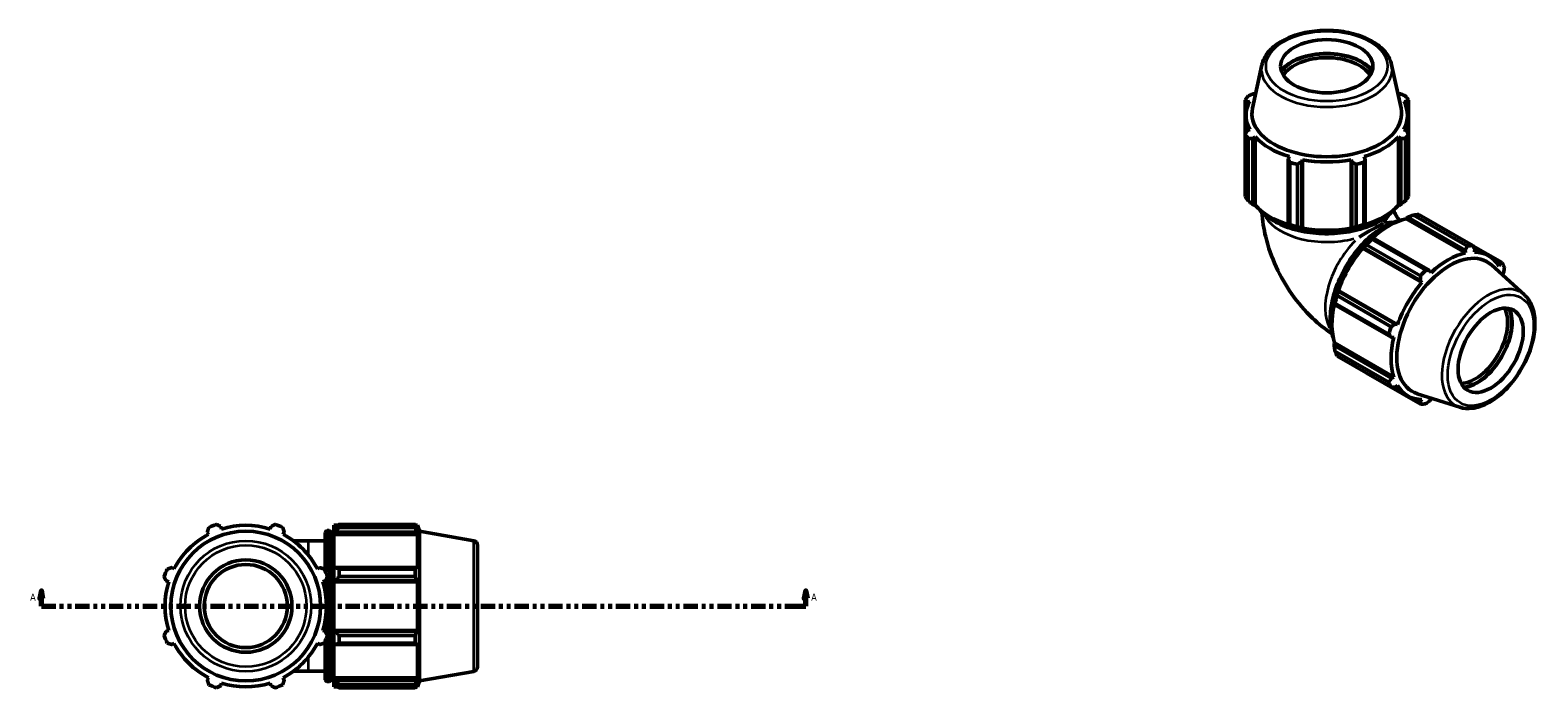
# Model space of a CAD drawing. Header units: inches. Extents: x 0.1 to 52.2, y -20.4 to 47.7.
# Tile 8 of 8: x 13.6 to 52.2, y 30.8 to 47.7. Entities that reach past the tile are written whole.
import ezdxf

# ---------------------------------------------------------------- set-up
doc = ezdxf.new("R2010")
doc.units = ezdxf.units.IN
doc.header["$MEASUREMENT"] = 0
doc.linetypes.add('DOUBLE_DASH_CHAIN', pattern=[1.2403, 0.6614, -0.0827, 0.1654, -0.0827, 0.1654, -0.0827])
for name, color, linetype, lineweight in [('Section Line (ANSI)', 7, 'DOUBLE_DASH_CHAIN', 70), ('Visible (ANSI)', 7, 'Continuous', 50), ('Visible Narrow (ANSI)', 7, 'Continuous', 35)]:
    doc.layers.add(name, color=color, linetype=linetype, lineweight=lineweight)
doc.styles.add('Label Text (ANSI)', font='tahoma.ttf')

# ---------------------------------------------------------------- blocks, each defined once
blk = doc.blocks.new('2dTransSection0')
at = {"layer": 'Section Line (ANSI)', "linetype": 'Continuous'}
for p, q in [((13.874, 33.322), (13.834, 33.125)), ((13.874, 33.125), (13.874, 33.322)), ((13.913, 33.125), (13.874, 33.322)), ((33.465, 33.322), (33.425, 33.125)), ((33.465, 33.125), (33.465, 33.322)), ((33.504, 33.125), (33.465, 33.322)), ((13.834, 33.125), (13.913, 33.125)), ((13.874, 32.929), (13.874, 33.125)), ((13.874, 32.929), (14.241, 32.929)), ((33.097, 32.929), (33.465, 32.929)), ((33.425, 33.125), (33.504, 33.125)), ((33.465, 32.929), (33.465, 33.125))]:
    blk.add_line(p, q, dxfattribs=at)
at = {"layer": 'Section Line (ANSI)', "linetype": 'DOUBLE_DASH_CHAIN', "ltscale": 0.553541}
blk.add_line((13.874, 32.929), (33.465, 32.929), dxfattribs=at)
at = {"layer": 'Section Line (ANSI)', "linetype": 'Continuous', "flags": 128}
for points in [[(13.913, 33.125), (13.874, 33.322), (13.834, 33.125), (13.913, 33.125)], [(33.504, 33.125), (33.465, 33.322), (33.425, 33.125), (33.504, 33.125)]]:
    blk.add_lwpolyline(points, dxfattribs=at)
at = {"layer": 'Section Line (ANSI)'}
for points in [[(13.913, 33.125), (13.874, 33.322), (13.834, 33.125), (13.913, 33.125)], [(33.504, 33.125), (33.465, 33.322), (33.425, 33.125), (33.504, 33.125)]]:
    blk.add_solid(points, dxfattribs=at)
at = {"layer": 'Section Line (ANSI)', "char_height": 0.18, "attachment_point": 7, "style": 'Label Text (ANSI)'}
for insert in [(13.584, 33.066), (33.601, 33.066)]:
    blk.add_mtext('A', dxfattribs=dict(at, insert=insert))

msp = doc.modelspace()

# ---------------------------------------------------------------- linework, layer by layer
at = {"layer": 'Visible (ANSI)'}
for p, q in [((45.155, 46.794), (44.912, 45.677)), ((48.476, 46.794), (48.719, 45.677)), ((44.98, 46.045), (44.921, 46.043)), ((48.71, 46.043), (48.651, 46.045)), ((44.722, 45.883), (44.722, 45.015)), ((44.778, 45.845), (44.842, 45.854)), ((44.778, 45.704), (44.778, 45.845)), ((48.789, 45.854), (48.853, 45.845)), ((48.853, 45.845), (48.853, 45.704)), ((48.909, 45.015), (48.909, 45.883)), ((44.746, 45.054), (44.746, 45.495)), ((48.885, 45.054), (48.885, 45.495)), ((44.722, 43.419), (44.722, 45.015)), ((44.842, 45.137), (44.778, 45.105)), ((44.802, 44.903), (44.802, 43.307)), ((44.921, 44.907), (44.98, 44.945)), ((44.921, 43.212), (44.921, 44.907)), ((44.98, 43.193), (44.98, 44.945)), ((48.651, 44.945), (48.71, 44.907)), ((48.651, 43.193), (48.651, 44.945)), ((48.71, 44.907), (48.71, 43.212)), ((48.853, 45.105), (48.789, 45.137)), ((48.829, 43.307), (48.829, 44.903)), ((48.909, 45.015), (48.909, 43.419)), ((45.86, 44.438), (45.829, 44.384)), ((47.802, 44.384), (47.771, 44.438)), ((45.829, 44.384), (45.829, 42.689)), ((45.868, 42.693), (45.868, 44.29)), ((46.062, 44.243), (46.062, 42.647)), ((46.173, 44.302), (46.193, 44.359)), ((46.173, 42.607), (46.173, 44.302)), ((46.193, 42.607), (46.193, 44.359)), ((47.438, 44.359), (47.458, 44.302)), ((47.438, 42.607), (47.438, 44.359)), ((47.458, 44.302), (47.458, 42.607)), ((47.569, 42.647), (47.569, 44.243)), ((47.763, 44.29), (47.763, 42.693)), ((47.802, 42.689), (47.802, 44.384)), ((44.96, 43.187), (44.921, 43.212)), ((44.98, 43.193), (44.96, 43.187)), ((48.671, 43.187), (48.651, 43.193)), ((48.71, 43.212), (48.671, 43.187)), ((50.419, 42.148), (49.039, 42.943)), ((49.176, 42.956), (50.557, 42.161)), ((45.829, 42.689), (45.85, 42.675)), ((46.187, 42.595), (46.173, 42.607)), ((46.193, 42.607), (46.187, 42.595)), ((47.444, 42.595), (47.438, 42.607)), ((47.458, 42.607), (47.444, 42.595)), ((47.781, 42.675), (47.802, 42.689)), ((48.852, 42.846), (48.856, 42.866)), ((48.852, 42.846), (50.367, 41.973)), ((48.856, 42.866), (48.897, 42.888)), ((48.897, 42.888), (50.364, 42.043)), ((49.217, 41.389), (47.836, 42.184)), ((47.989, 42.365), (47.967, 42.354)), ((47.973, 42.329), (49.354, 41.534)), ((49.455, 41.52), (47.989, 42.365)), ((51.31, 41.724), (50.559, 42.156)), ((50.58, 42.118), (50.959, 41.9)), ((47.729, 42.102), (47.746, 42.108)), ((47.736, 42.09), (47.729, 42.102)), ((47.736, 42.09), (49.251, 41.218)), ((47.746, 42.108), (49.212, 41.264)), ((50.364, 42.043), (50.367, 41.973)), ((50.602, 41.996), (50.607, 42.067)), ((51.128, 41.764), (51.249, 41.694)), ((49.487, 41.466), (49.455, 41.52)), ((51.88, 40.898), (51.035, 41.664)), ((51.249, 41.694), (51.225, 41.635)), ((51.322, 41.419), (51.35, 41.471)), ((47.103, 40.996), (47.1, 41.013)), ((47.1, 41.013), (47.114, 41.013)), ((48.57, 40.151), (47.103, 40.996)), ((47.114, 41.013), (48.629, 40.14)), ((49.212, 41.264), (49.251, 41.218)), ((47.001, 40.681), (47.003, 40.656)), ((47.003, 40.656), (48.469, 39.812)), ((48.406, 39.893), (47.026, 40.688)), ((47.082, 40.88), (48.463, 40.084)), ((48.469, 39.812), (48.531, 39.811)), ((48.629, 40.14), (48.57, 40.151)), ((47.001, 39.652), (47.016, 39.667)), ((47.003, 39.606), (47.001, 39.652)), ((48.469, 38.762), (47.003, 39.606)), ((47.016, 39.667), (48.531, 38.794)), ((47.026, 39.456), (48.406, 38.661)), ((48.463, 38.535), (47.082, 39.33)), ((47.836, 38.893), (49.217, 38.098)), ((48.531, 38.794), (48.469, 38.762)), ((48.507, 38.536), (48.894, 38.313)), ((48.57, 38.538), (48.629, 38.578)), ((50.223, 38.02), (49.136, 38.366)), ((49.212, 38.166), (49.088, 38.237)), ((49.251, 38.217), (49.212, 38.166)), ((49.455, 38.189), (49.487, 38.24)), ((18.125, 34.823), (18.155, 34.764)), ((18.489, 34.902), (18.469, 34.966)), ((19.753, 34.966), (19.733, 34.902)), ((20.066, 34.764), (20.097, 34.823)), ((21.145, 33.83), (21.145, 34.817)), ((21.193, 34.864), (21.246, 34.864)), ((21.294, 34.817), (21.294, 31.04)), ((21.368, 34.998), (21.368, 34.923)), ((21.368, 34.998), (21.463, 34.998)), ((21.413, 34.966), (21.368, 34.923)), ((21.368, 34.784), (21.368, 34.923)), ((21.368, 34.784), (21.413, 34.823)), ((21.368, 34.764), (21.368, 34.784)), ((21.413, 34.823), (23.487, 34.823)), ((21.502, 35.022), (21.502, 34.942)), ((21.502, 35.022), (23.454, 35.022)), ((23.454, 34.942), (21.502, 34.942)), ((23.454, 34.942), (23.454, 35.022)), ((23.468, 34.998), (23.511, 34.998)), ((23.511, 34.902), (23.487, 34.966)), ((23.487, 34.823), (23.511, 34.764)), ((23.511, 34.902), (23.511, 34.998)), ((23.566, 34.847), (23.511, 34.998)), ((23.566, 31.01), (23.566, 34.847)), ((24.953, 34.602), (23.566, 34.847)), ((20.721, 34.597), (20.334, 34.597)), ((20.721, 34.597), (21.145, 34.597)), ((21.294, 34.597), (21.368, 34.597)), ((21.368, 34.764), (21.368, 33.894)), ((21.368, 34.764), (23.511, 34.764)), ((23.511, 33.884), (23.511, 34.764)), ((25.051, 34.486), (25.051, 31.372)), ((17.275, 33.884), (17.216, 33.915)), ((21.005, 33.915), (20.946, 33.884)), ((21.413, 33.915), (21.368, 33.894)), ((21.368, 33.558), (21.368, 33.894)), ((23.487, 33.915), (21.413, 33.915)), ((21.502, 33.876), (21.502, 33.682)), ((21.502, 33.876), (23.454, 33.876)), ((23.454, 33.682), (21.502, 33.682)), ((23.454, 33.682), (23.454, 33.876)), ((23.511, 33.884), (23.487, 33.915)), ((17.074, 33.571), (17.137, 33.551)), ((21.084, 33.551), (21.148, 33.571)), ((21.145, 33.307), (21.145, 33.57)), ((21.368, 33.558), (21.413, 33.571)), ((21.368, 33.551), (21.368, 33.558)), ((21.368, 33.551), (21.368, 32.306)), ((21.368, 33.551), (23.511, 33.551)), ((21.413, 33.571), (23.487, 33.571)), ((23.487, 33.571), (23.511, 33.551)), ((23.511, 32.306), (23.511, 33.551)), ((21.145, 32.287), (21.145, 32.551)), ((17.137, 32.306), (17.074, 32.286)), ((21.148, 32.286), (21.084, 32.306)), ((21.368, 32.3), (21.368, 32.306)), ((21.368, 32.306), (23.511, 32.306)), ((21.368, 31.963), (21.368, 32.3)), ((21.413, 32.286), (21.368, 32.3)), ((23.487, 32.286), (21.413, 32.286)), ((21.502, 32.175), (21.502, 31.981)), ((21.502, 32.175), (23.454, 32.175)), ((23.454, 31.981), (23.454, 32.175)), ((23.511, 32.306), (23.487, 32.286)), ((17.216, 31.942), (17.275, 31.973)), ((20.946, 31.973), (21.005, 31.942)), ((21.145, 31.04), (21.145, 32.028)), ((21.368, 31.963), (21.368, 31.093)), ((21.368, 31.963), (21.413, 31.942)), ((21.413, 31.942), (23.487, 31.942)), ((23.454, 31.981), (21.502, 31.981)), ((23.487, 31.942), (23.511, 31.973)), ((23.511, 31.093), (23.511, 31.973)), ((18.155, 31.093), (18.125, 31.034)), ((18.469, 30.891), (18.489, 30.955)), ((19.733, 30.955), (19.753, 30.891)), ((20.097, 31.034), (20.066, 31.093)), ((20.334, 31.26), (20.721, 31.26)), ((20.721, 31.26), (21.145, 31.26)), ((21.193, 30.993), (21.246, 30.993)), ((21.294, 31.26), (21.368, 31.26)), ((21.368, 31.073), (21.368, 31.093)), ((21.368, 31.093), (23.511, 31.093)), ((21.368, 30.934), (21.368, 31.073)), ((21.413, 31.034), (21.368, 31.073)), ((21.368, 30.934), (21.368, 30.859)), ((21.368, 30.934), (21.413, 30.891)), ((23.487, 31.034), (21.413, 31.034)), ((21.502, 30.916), (21.502, 30.835)), ((21.502, 30.916), (23.454, 30.916)), ((23.454, 30.835), (23.454, 30.916)), ((23.511, 31.093), (23.487, 31.034)), ((23.487, 30.891), (23.511, 30.955)), ((23.566, 31.01), (23.511, 30.859)), ((23.511, 30.859), (23.511, 30.955)), ((24.953, 31.255), (23.566, 31.01)), ((21.368, 30.859), (21.463, 30.859)), ((23.454, 30.835), (21.502, 30.835)), ((23.468, 30.859), (23.511, 30.859))]:
    msp.add_line(p, q, dxfattribs=at)
for radius in [1.918, 1.183, 1.065]:
    msp.add_circle((19.111, 32.929), radius, dxfattribs=at)
for centre, radius, start, end in [((19.111, 32.929), 2.225, 109.792, 115.208), ((19.111, 32.929), 2.069, 72.5, 107.5), ((19.111, 32.929), 2.225, 64.792, 70.208), ((21.193, 34.817), 0.0473, 90, 180), ((21.246, 34.817), 0.0473, 0, 90), ((19.111, 32.929), 2.069, 117.5, 152.5), ((19.111, 32.929), 2.069, 27.5, 62.5), ((24.933, 34.486), 0.118, 0, 80), ((19.111, 32.929), 2.225, 154.792, 160.208), ((19.111, 32.929), 2.225, 19.792, 25.208), ((19.111, 32.929), 2.069, 162.5, 197.5), ((19.111, 32.929), 2.069, 342.5, 17.5), ((19.111, 32.929), 2.225, 199.792, 205.208), ((19.111, 32.929), 2.225, 334.792, 340.208), ((19.111, 32.929), 2.069, 207.5, 242.5), ((19.111, 32.929), 2.069, 297.5, 332.5), ((24.933, 31.372), 0.118, 280, 0), ((19.111, 32.929), 2.225, 244.792, 250.208), ((19.111, 32.929), 2.069, 252.5, 287.5), ((19.111, 32.929), 2.225, 289.792, 295.208), ((21.193, 31.04), 0.0473, 180, 270), ((21.246, 31.04), 0.0473, 270, 0)]:
    msp.add_arc(centre, radius, start, end, dxfattribs=at)
for centre, major_axis, ratio in [((46.815, 46.754), (-1.183, 0), 0.575862), ((51.016, 39.479), (0.59, 1.025), 0.578093)]:
    msp.add_ellipse(centre, major_axis=major_axis, ratio=ratio, dxfattribs=at)
for centre, major_axis, ratio, start_param, end_param in [((46.815, 46.35), (-1.27, 0), 0.575862, 3.549326, 5.875452), ((46.815, 46.35), (1.254, 0), 0.575862, 0.388004, 2.753589), ((46.815, 46.292), (-1.183, 0), 0.575862, 3.488076, 5.936702), ((46.815, 45.449), (-2.225, 0), 0.575862, 5.843222, 5.93775), ((46.815, 45.495), (-2.069, 0), 0.575862, 5.786828, 5.80322), ((46.815, 45.495), (-2.069, 0), 0.575862, 3.621558, 3.637949), ((46.815, 45.449), (2.225, 0), 0.575862, 0.345435, 0.439963), ((46.815, 45.495), (-2.069, 0), 0.575862, 5.977753, 6.588618), ((46.815, 45.54), (-1.918, 0), 0.575862, 6.158663, 9.5493), ((46.815, 45.495), (2.069, 0), 0.575862, 5.977753, 6.588618), ((46.815, 45.449), (-2.225, 0), 0.575862, 0.345435, 0.439963), ((46.815, 45.495), (2.069, 0), 0.575862, 3.621558, 4.232423), ((46.815, 45.495), (2.069, 0), 0.575862, 5.192355, 5.80322), ((46.815, 45.449), (2.225, 0), 0.575862, 5.843222, 5.93775), ((46.815, 45.449), (2.225, 0), 0.575862, 4.272426, 4.366954), ((46.815, 45.495), (2.069, 0), 0.575862, 4.406956, 5.017822), ((46.815, 45.449), (2.225, 0), 0.575862, 5.057824, 5.152352), ((46.815, 43.853), (-2.225, 0), 0.575862, 0.345435, 0.439963), ((46.815, 43.853), (2.225, 0), 0.575862, 5.843222, 5.93775), ((46.815, 43.743), (-2.069, 0), 0.575862, 0.479966, 1.073963), ((46.815, 43.743), (-2.069, 0), 0.575862, 2.067629, 2.661627), ((48.506, 40.925), (1.11, 1.928), 0.578093, 0.343502, 0.438029), ((46.815, 43.743), (2.092, 0), 0.575862, 4.232423, 4.406956), ((46.815, 43.853), (-2.225, 0), 0.575862, 1.130833, 1.225361), ((46.815, 43.743), (-2.069, 0), 0.575862, 1.265364, 1.876229), ((46.815, 43.743), (2.092, 0), 0.575862, 5.017822, 5.192355), ((46.815, 43.853), (-2.225, 0), 0.575862, 1.916232, 2.010759), ((46.815, 41.898), (1.669, 0.965), 0.001672, 0.518294, 1.050569), ((48.412, 40.979), (1.033, 1.793), 0.578093, 0.478032, 1.071949), ((48.412, 40.979), (-1.044, -1.812), 0.578093, 4.23049, 4.405023), ((48.506, 40.925), (1.11, 1.928), 0.578093, 1.1289, 1.223427), ((49.887, 40.129), (1.11, 1.928), 0.578093, 0.343502, 0.438029), ((48.412, 40.979), (1.033, 1.793), 0.578093, 1.26343, 1.874295), ((49.966, 40.084), (0.957, 1.662), 0.578093, 6.157935, 9.550028), ((49.927, 40.106), (-1.033, -1.793), 0.578093, 3.619624, 4.23049), ((49.927, 40.106), (1.033, 1.793), 0.578093, 5.975819, 6.586684), ((49.887, 40.129), (-1.11, -1.928), 0.578093, 4.270492, 4.36502), ((49.887, 40.129), (1.11, 1.928), 0.578093, 5.841289, 5.935816), ((49.927, 40.106), (1.033, 1.793), 0.578093, 5.786101, 5.801286), ((48.412, 40.979), (-1.044, -1.812), 0.578093, 5.015888, 5.190421), ((49.927, 40.106), (-1.033, -1.793), 0.578093, 4.405023, 5.015888), ((48.412, 40.979), (1.033, 1.793), 0.578093, 2.065615, 2.659693), ((48.506, 40.925), (1.11, 1.928), 0.578093, 1.914298, 2.008825), ((50.615, 39.71), (0.59, 1.025), 0.578093, 3.48599, 5.938788), ((50.666, 39.681), (-0.626, -1.087), 0.578093, 0.386871, 2.754722), ((50.666, 39.681), (0.634, 1.101), 0.578093, 3.548344, 5.876434), ((49.887, 40.129), (-1.11, -1.928), 0.578093, 5.055891, 5.150418), ((49.927, 40.106), (-1.033, -1.793), 0.578093, 5.190421, 5.801286), ((48.506, 40.925), (-1.11, -1.928), 0.578093, 5.841289, 5.935816), ((49.887, 40.129), (-1.11, -1.928), 0.578093, 5.841289, 5.935816), ((49.927, 40.106), (-1.033, -1.793), 0.578093, 5.975819, 6.586684), ((49.887, 40.129), (-1.11, -1.928), 0.578093, 0.343502, 0.438029), ((49.927, 40.106), (1.033, 1.793), 0.578093, 3.619624, 3.638677)]:
    msp.add_ellipse(centre, major_axis=major_axis, ratio=ratio, start_param=start_param, end_param=end_param, dxfattribs=at)
for points, knots in [([(48.476, 46.794), (48.454, 46.898), (48.406, 46.997), (48.262, 47.187), (48.162, 47.276), (47.919, 47.433), (47.774, 47.5), (47.458, 47.603), (47.286, 47.638), (46.933, 47.676), (46.753, 47.677), (46.399, 47.647), (46.227, 47.615), (45.906, 47.519), (45.757, 47.456), (45.5, 47.301), (45.391, 47.209), (45.232, 47.01), (45.179, 46.905), (45.155, 46.794)], [0.90992, 0.90992, 0.90992, 0.90992, 1.196211, 1.196211, 1.511914, 1.511914, 1.843334, 1.843334, 2.174559, 2.174559, 2.504006, 2.504006, 2.833356, 2.833356, 3.164347, 3.164347, 3.496153, 3.496153, 3.802469, 3.802469, 3.802469, 3.802469]), ([(45.082, 43.093), (45.13, 43.036), (45.186, 42.982), (45.371, 42.833), (45.52, 42.746), (45.857, 42.605), (46.045, 42.551), (46.44, 42.48), (46.647, 42.463), (47.06, 42.468), (47.266, 42.489), (47.655, 42.57), (47.839, 42.628), (48.166, 42.776), (48.31, 42.866), (48.471, 43.008), (48.512, 43.049), (48.549, 43.093)], [4.38094, 4.38094, 4.38094, 4.38094, 4.547061, 4.547061, 4.87042, 4.87042, 5.194468, 5.194468, 5.517807, 5.517807, 5.840872, 5.840872, 6.164285, 6.164285, 6.488401, 6.488401, 6.614634, 6.614634, 6.614634, 6.614634]), ([(46.95, 39.902), (46.769, 40.022), (46.604, 40.156), (46.253, 40.489), (46.077, 40.696), (45.766, 41.137), (45.631, 41.371), (45.405, 41.861), (45.314, 42.117), (45.2, 42.588), (45.166, 42.799), (45.153, 43.017)], [1.644197, 1.644197, 1.644197, 1.644197, 1.884956, 1.884956, 2.199115, 2.199115, 2.513274, 2.513274, 2.827433, 2.827433, 3.069257, 3.069257, 3.069257, 3.069257]), ([(48.679, 42.8), (48.675, 42.805), (48.671, 42.81), (48.649, 42.839), (48.632, 42.864), (48.598, 42.918), (48.582, 42.947), (48.553, 43.004), (48.54, 43.032), (48.528, 43.061), (48.527, 43.064), (48.526, 43.066)], [2.1119333, 2.1119333, 2.1119333, 2.1119333, 2.14547, 2.14547, 2.2925431, 2.2925431, 2.4433222, 2.4433222, 2.5938105, 2.5938105, 2.6079502, 2.6079502, 2.6079502, 2.6079502]), ([(48.706, 42.806), (48.634, 42.792), (48.561, 42.771), (48.341, 42.686), (48.191, 42.6), (47.9, 42.379), (47.76, 42.243), (47.5, 41.936), (47.382, 41.765), (47.181, 41.405), (47.097, 41.216), (46.972, 40.839), (46.931, 40.65), (46.897, 40.292), (46.904, 40.122), (46.946, 39.914), (46.961, 39.859), (46.979, 39.807)], [5.95744, 5.95744, 5.95744, 5.95744, 6.119962, 6.119962, 6.443267, 6.443267, 6.767294, 6.767294, 7.090629, 7.090629, 7.413694, 7.413694, 7.737102, 7.737102, 8.061193, 8.061193, 8.183595, 8.183595, 8.183595, 8.183595]), ([(50.223, 38.02), (50.324, 37.988), (50.434, 37.98), (50.671, 38.009), (50.799, 38.051), (51.056, 38.183), (51.187, 38.275), (51.434, 38.499), (51.551, 38.63), (51.759, 38.917), (51.851, 39.072), (52.001, 39.394), (52.059, 39.56), (52.136, 39.886), (52.154, 40.046), (52.148, 40.347), (52.122, 40.487), (52.029, 40.723), (51.964, 40.822), (51.88, 40.898)], [2.483378, 2.483378, 2.483378, 2.483378, 2.770032, 2.770032, 3.085741, 3.085741, 3.417044, 3.417044, 3.748222, 3.748222, 4.07766, 4.07766, 4.407007, 4.407007, 4.737971, 4.737971, 5.069648, 5.069648, 5.374471, 5.374471, 5.374471, 5.374471])]:
    msp.add_open_spline(points, degree=3, knots=knots, dxfattribs=at)
for points, weights in [([(44.802, 45.995), (44.863, 46.02), (44.921, 46.043)], [1, 1.00158262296, 1.00234883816]), ([(48.71, 46.043), (48.768, 46.02), (48.829, 45.995)], [1.00234883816, 1.00158262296, 1]), ([(44.778, 45.845), (44.751, 45.864), (44.722, 45.883)], [1.00234883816, 1.00158262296, 1]), ([(48.909, 45.883), (48.88, 45.864), (48.853, 45.845)], [1, 1.00158262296, 1.00234883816]), ([(44.722, 45.015), (44.751, 45.061), (44.778, 45.105)], [1, 1.00158262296, 1.00234883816]), ([(44.921, 44.907), (44.863, 44.906), (44.802, 44.903)], [1.00234883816, 1.00158262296, 1]), ([(48.829, 44.903), (48.768, 44.906), (48.71, 44.907)], [1, 1.00158262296, 1.00234883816]), ([(48.853, 45.105), (48.88, 45.061), (48.909, 45.015)], [1.00234883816, 1.00158262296, 1]), ([(45.868, 44.29), (45.848, 44.338), (45.829, 44.384)], [1, 1.00158262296, 1.00234883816]), ([(46.173, 44.302), (46.119, 44.274), (46.062, 44.243)], [1.00234883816, 1.00158262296, 1]), ([(47.569, 44.243), (47.512, 44.274), (47.458, 44.302)], [1, 1.00158262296, 1.00234883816]), ([(47.802, 44.384), (47.783, 44.338), (47.763, 44.29)], [1.00234883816, 1.00158262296, 1]), ([(44.921, 43.212), (44.863, 43.258), (44.802, 43.307)], [1.00606939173, 1.01160773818, 1.01634622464]), ([(48.829, 43.307), (48.768, 43.258), (48.71, 43.212)], [1.01634622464, 1.01160773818, 1.00606939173]), ([(48.897, 42.888), (48.966, 42.915), (49.039, 42.943)], [1.00606939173, 1.01160773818, 1.01634622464]), ([(45.868, 42.693), (45.848, 42.69), (45.829, 42.689)], [1.01634622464, 1.01160773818, 1.00606939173]), ([(46.173, 42.607), (46.119, 42.626), (46.062, 42.647)], [1.00606939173, 1.01160773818, 1.01634622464]), ([(47.569, 42.647), (47.512, 42.626), (47.458, 42.607)], [1.01634622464, 1.01160773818, 1.00606939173]), ([(47.802, 42.689), (47.783, 42.69), (47.763, 42.693)], [1.00606939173, 1.01160773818, 1.01634622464]), ([(47.746, 42.108), (47.789, 42.146), (47.836, 42.184)], [1.00606939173, 1.01160773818, 1.01634622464]), ([(47.973, 42.329), (47.981, 42.348), (47.989, 42.365)], [1.01634622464, 1.01160773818, 1.00606939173]), ([(50.364, 42.043), (50.391, 42.094), (50.419, 42.148)], [1.00234883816, 1.00158262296, 1]), ([(50.557, 42.161), (50.583, 42.113), (50.607, 42.067)], [1, 1.00158262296, 1.00234883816]), ([(49.212, 41.264), (49.215, 41.325), (49.217, 41.389)], [1.00234883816, 1.00158262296, 1]), ([(49.354, 41.534), (49.406, 41.527), (49.455, 41.52)], [1, 1.00158262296, 1.00234883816]), ([(51.249, 41.694), (51.279, 41.709), (51.31, 41.724)], [1.00234883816, 1.00158262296, 1]), ([(51.367, 41.598), (51.359, 41.533), (51.35, 41.471)], [1, 1.00158262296, 1.00234883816]), ([(47.082, 40.88), (47.092, 40.939), (47.103, 40.996)], [1.01634622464, 1.01160773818, 1.00606939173]), ([(47.003, 40.656), (47.013, 40.672), (47.026, 40.688)], [1.00606939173, 1.01160773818, 1.01634622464]), ([(48.469, 39.812), (48.439, 39.851), (48.406, 39.893)], [1.00234883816, 1.00158262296, 1]), ([(48.463, 40.084), (48.518, 40.118), (48.57, 40.151)], [1, 1.00158262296, 1.00234883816]), ([(47.026, 39.456), (47.013, 39.533), (47.003, 39.606)], [1.01634622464, 1.01160773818, 1.00606939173]), ([(47.836, 38.893), (47.833, 38.896), (47.831, 38.899)], [1.01634622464, 1.016106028, 1.01586377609]), ([(48.406, 38.661), (48.439, 38.712), (48.469, 38.762)], [1, 1.00158262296, 1.00234883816]), ([(48.57, 38.538), (48.518, 38.537), (48.463, 38.535)], [1.00234883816, 1.00158262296, 1]), ([(49.217, 38.098), (49.215, 38.132), (49.212, 38.166)], [1, 1.00158262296, 1.00234883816]), ([(49.455, 38.189), (49.406, 38.151), (49.354, 38.111)], [1.00234883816, 1.00158262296, 1]), ([(18.125, 34.823), (18.143, 34.881), (18.163, 34.942)], [1.00234883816, 1.00158262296, 1]), ([(18.357, 35.022), (18.414, 34.993), (18.469, 34.966)], [1, 1.00158262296, 1.00234883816]), ([(19.753, 34.966), (19.808, 34.993), (19.864, 35.022)], [1.00234883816, 1.00158262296, 1]), ([(20.058, 34.942), (20.078, 34.881), (20.097, 34.823)], [1, 1.00158262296, 1.00234883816]), ([(21.502, 35.022), (21.455, 34.993), (21.413, 34.966)], [1.01634622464, 1.01160773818, 1.00606939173]), ([(21.413, 34.823), (21.455, 34.881), (21.502, 34.942)], [1.00606939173, 1.01160773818, 1.01634622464]), ([(23.454, 35.022), (23.471, 34.993), (23.487, 34.966)], [1, 1.00158262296, 1.00234883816]), ([(23.487, 34.823), (23.471, 34.881), (23.454, 34.942)], [1.00234883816, 1.00158262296, 1]), ([(17.074, 33.571), (17.046, 33.625), (17.017, 33.682)], [1.00234883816, 1.00158262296, 1]), ([(17.098, 33.876), (17.158, 33.896), (17.216, 33.915)], [1, 1.00158262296, 1.00234883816]), ([(21.005, 33.915), (21.064, 33.896), (21.124, 33.876)], [1.00234883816, 1.00158262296, 1]), ([(21.204, 33.682), (21.176, 33.625), (21.148, 33.571)], [1, 1.00158262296, 1.00234883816]), ([(21.502, 33.876), (21.455, 33.896), (21.413, 33.915)], [1.01634622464, 1.01160773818, 1.00606939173]), ([(21.413, 33.571), (21.455, 33.625), (21.502, 33.682)], [1.00606939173, 1.01160773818, 1.01634622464]), ([(23.454, 33.876), (23.471, 33.896), (23.487, 33.915)], [1, 1.00158262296, 1.00234883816]), ([(23.487, 33.571), (23.471, 33.625), (23.454, 33.682)], [1.00234883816, 1.00158262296, 1]), ([(17.017, 32.175), (17.046, 32.232), (17.074, 32.286)], [1, 1.00158262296, 1.00234883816]), ([(21.148, 32.286), (21.176, 32.232), (21.204, 32.175)], [1.00234883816, 1.00158262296, 1]), ([(21.502, 32.175), (21.455, 32.232), (21.413, 32.286)], [1.01634622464, 1.01160773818, 1.00606939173]), ([(23.454, 32.175), (23.471, 32.232), (23.487, 32.286)], [1, 1.00158262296, 1.00234883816]), ([(17.216, 31.942), (17.158, 31.961), (17.098, 31.981)], [1.00234883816, 1.00158262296, 1]), ([(21.124, 31.981), (21.064, 31.961), (21.005, 31.942)], [1, 1.00158262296, 1.00234883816]), ([(21.413, 31.942), (21.455, 31.961), (21.502, 31.981)], [1.00606939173, 1.01160773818, 1.01634622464]), ([(23.487, 31.942), (23.471, 31.961), (23.454, 31.981)], [1.00234883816, 1.00158262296, 1]), ([(18.163, 30.916), (18.143, 30.976), (18.125, 31.034)], [1, 1.00158262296, 1.00234883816]), ([(20.097, 31.034), (20.078, 30.976), (20.058, 30.916)], [1.00234883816, 1.00158262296, 1]), ([(21.502, 30.916), (21.455, 30.976), (21.413, 31.034)], [1.01634622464, 1.01160773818, 1.00606939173]), ([(23.454, 30.916), (23.471, 30.976), (23.487, 31.034)], [1, 1.00158262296, 1.00234883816]), ([(18.469, 30.891), (18.414, 30.864), (18.357, 30.835)], [1.00234883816, 1.00158262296, 1]), ([(19.864, 30.835), (19.808, 30.864), (19.753, 30.891)], [1, 1.00158262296, 1.00234883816]), ([(21.413, 30.891), (21.455, 30.864), (21.502, 30.835)], [1.00606939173, 1.01160773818, 1.01634622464]), ([(23.487, 30.891), (23.471, 30.864), (23.454, 30.835)], [1.00234883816, 1.00158262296, 1])]:
    msp.add_rational_spline(points, weights, degree=2, dxfattribs=at)
at = {"layer": 'Visible Narrow (ANSI)'}
for p, q in [((21.193, 34.861), (21.193, 33.815)), ((21.246, 31.017), (21.246, 34.841)), ((20.721, 34.263), (20.721, 34.596)), ((24.953, 31.276), (24.953, 34.582)), ((21.193, 33.589), (21.193, 32.268)), ((21.193, 32.043), (21.193, 30.996)), ((20.721, 31.261), (20.721, 31.594))]:
    msp.add_line(p, q, dxfattribs=at)
for radius in [1.674, 1.557]:
    msp.add_circle((19.111, 32.929), radius, dxfattribs=at)
for centre, major_axis, ratio in [((46.815, 46.754), (-1.557, 0), 0.575862), ((51.016, 39.479), (-0.777, -1.349), 0.578093)]:
    msp.add_ellipse(centre, major_axis=major_axis, ratio=ratio, dxfattribs=at)
for centre, major_axis, ratio, start_param, end_param in [((46.815, 46.674), (-1.674, 0), 0.575862, 0.04501, 3.096583), ((46.815, 43.6), (-1.936, 0), 0.575862, 0.618151, 2.523441), ((46.815, 43.214), (1.669, 0), 0.575862, 5.777144, 6.0151), ((46.815, 43.214), (-1.669, 0), 0.575862, 0.346625, 1.998298), ((46.815, 43.644), (1.936, 0), 0.575862, 4.00746, 4.175574), ((46.815, 43.644), (1.936, 0), 0.575862, 4.294483, 5.130295), ((48.287, 41.05), (0.966, 1.677), 0.578093, 0.621869, 2.519724), ((46.815, 43.644), (1.936, 0), 0.575862, 5.249204, 5.417318), ((48.326, 41.028), (-0.966, -1.677), 0.578093, 4.014428, 4.172464), ((47.954, 41.242), (0.833, 1.446), 0.578093, 0.271574, 0.504393), ((47.954, 41.242), (-0.833, -1.446), 0.578093, 4.282862, 5.932878), ((48.326, 41.028), (-0.966, -1.677), 0.578093, 4.30612, 5.118658), ((50.947, 39.519), (0.835, 1.45), 0.578093, 0.044355, 3.097238), ((48.326, 41.028), (-0.966, -1.677), 0.578093, 5.247715, 5.410108)]:
    msp.add_ellipse(centre, major_axis=major_axis, ratio=ratio, start_param=start_param, end_param=end_param, dxfattribs=at)

# ---------------------------------------------------------------- block references
at = {"layer": 'Section Line (ANSI)'}
msp.add_blockref('2dTransSection0', (0, 0), dxfattribs=at)

doc.saveas('drawing.dxf')
